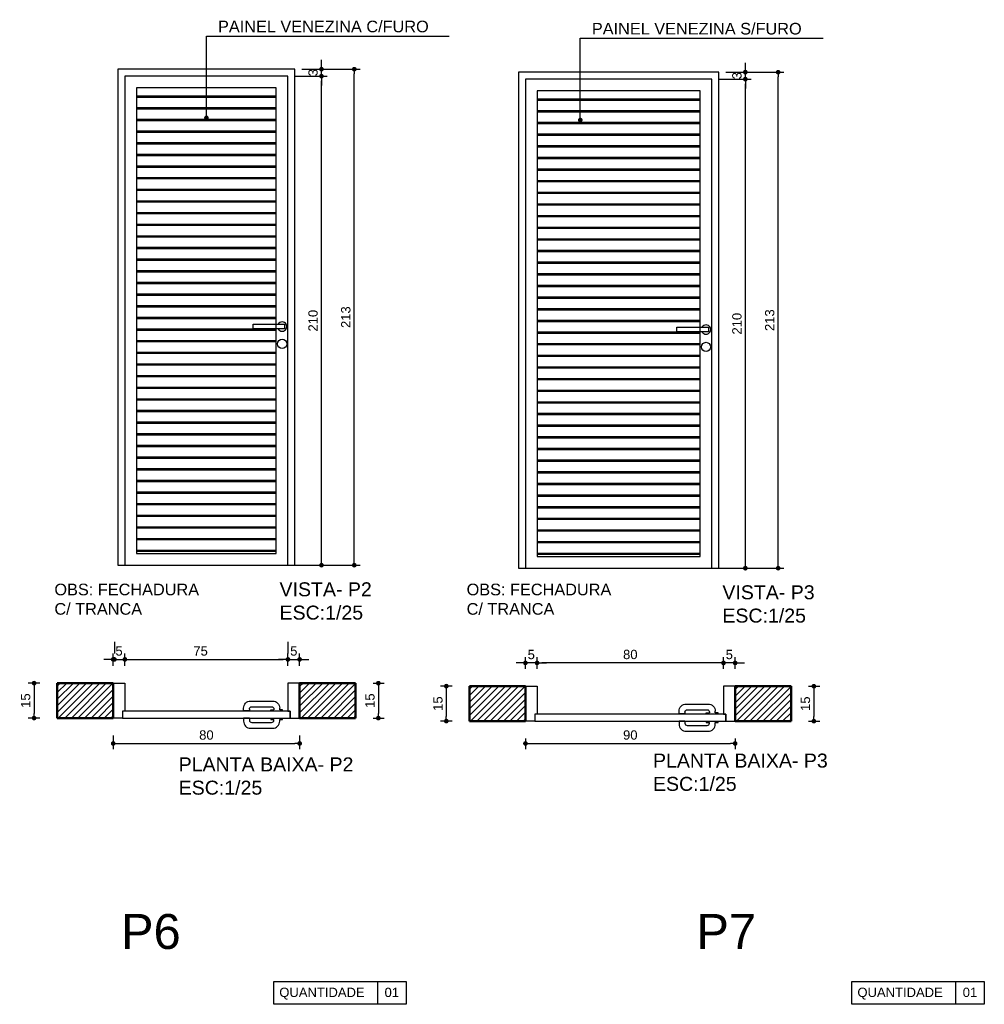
# Model space of a CAD drawing. Header units: metres. Extents: x -44 to 208, y -13 to 238.
# Tile 9 of 154: x 3.21 to 7.35, y 45.34 to 49.57. Entities that reach past the tile are written whole.
import ezdxf

# ---------------------------------------------------------------- set-up
doc = ezdxf.new("R2010")
doc.units = ezdxf.units.M
doc.header["$MEASUREMENT"] = 0
doc.layers.add('ALV-ALT', color=7, linetype='Continuous', lineweight=90)
doc.layers.add('ARQ-CTA-001', color=7, linetype='Continuous', lineweight=5)
for name, color, linetype in [('ARQ-TXT', 33, 'Continuous'), ('ESQ-POR', 3, 'Continuous'), ('HTC-PIS', 8, 'Continuous'), ('TXT-ESP', 40, 'Continuous'), ('VIS-V04', 30, 'Continuous'), ('VIS-V06', 9, 'Continuous')]:
    doc.layers.add(name, color=color, linetype=linetype)
doc.styles.add('ARIAL', font='arial.ttf')
doc.styles.get("Standard").update_dxf_attribs({"font": 'arial.ttf'})
doc.styles.add('Texto Cota', font='arial.ttf')
doc.dimstyles.new('1-25', dxfattribs={"dimscale": 0.025, "dimtxt": 1.6, "dimasz": 0.8, "dimexe": 1, "dimexo": 3, "dimtad": 1, "dimdec": 0, "dimlfac": 100, "dimrnd": 0.1, "dimzin": 12, "dimdsep": 46, "dimtxsty": 'Standard', "dimblk1": 'DOT', "dimblk2": 'DOT', "dimsah": 1, "dimcen": 2, "dimclrd": 161, "dimclre": 161, "dimclrt": 40, "dimadec": 0, "dimazin": 0, "dimtfac": 1, "dimtdec": 0, "dimtix": 1, "dimtmove": 2, "dimatfit": 3, "dimldrblk": 'DOT', "dimfxl": 1, "dimtolj": 1, "dimtzin": 12, "dimarcsym": 0})
doc.dimstyles.new('ARQ-1-25', dxfattribs={"dimtxt": 0.06, "dimasz": 0.02, "dimexe": 0.04, "dimexo": 0.04, "dimgap": 0.02, "dimtad": 1, "dimdec": 0, "dimlfac": 100, "dimzin": 4, "dimdsep": 46, "dimtxsty": 'Texto Cota', "dimblk1": 'DOT', "dimblk2": 'DOT', "dimsah": 1, "dimcen": 0.05, "dimclrd": 161, "dimclre": 161, "dimclrt": 40, "dimaunit": 1, "dimazin": 3, "dimtfac": 1.8, "dimtdec": 0, "dimtmove": 1, "dimatfit": 1, "dimldrblk": 'DOT', "dimfxl": 1, "dimtolj": 1, "dimtzin": 4, "dimarcsym": 0})

# ---------------------------------------------------------------- blocks, each defined once
blk = doc.blocks.new('_DOT')
at = {"color": 0, "linetype": 'ByBlock'}
blk.add_line((-0.5, 0), (-1, 0), dxfattribs=at)
at = {"color": 0, "linetype": 'ByBlock', "const_width": 0.5}
blk.add_lwpolyline([(-0.25, 0, 1), (0.25, 0, 1)], format="xyb", close=True, dxfattribs=at)
blk = doc.blocks.new('*D3637')
at = {"layer": 'Defpoints', "color": 0, "transparency": 16777216}
for p in [(6.1333, 49.3112), (6.322, 49.3112), (6.1333, 47.2112)]:
    blk.add_point(p, dxfattribs=at)
at = {"layer": 'HTC-PIS', "color": 161, "lineweight": -2, "transparency": 16777216}
for p, q in [((6.2083, 49.3112), (6.347, 49.3112)), ((6.322, 47.2312), (6.322, 49.2912)), ((6.2083, 47.2112), (6.347, 47.2112))]:
    blk.add_line(p, q, dxfattribs=at)
at = {"layer": 'HTC-PIS', "color": 161, "lineweight": -2, "transparency": 16777216, "xscale": 0.02, "yscale": 0.02, "zscale": 0.02}
for p, rotation in [((6.322, 49.3112), 90), ((6.322, 47.2112), 270)]:
    blk.add_blockref('_DOT', p, dxfattribs=dict(at, rotation=rotation))
at = {"layer": 'HTC-PIS', "color": 40, "transparency": 16777216, "insert": (6.286, 48.2612), "char_height": 0.04, "attachment_point": 5, "rotation": 90}
blk.add_mtext('\\A1;210', dxfattribs=at)
blk = doc.blocks.new('*D3638')
at = {"layer": 'Defpoints', "color": 0, "transparency": 16777216}
for p in [(6.1333, 49.3112), (6.1633, 49.3412), (6.322, 49.3412)]:
    blk.add_point(p, dxfattribs=at)
at = {"layer": 'HTC-PIS', "color": 161, "lineweight": -2, "transparency": 16777216}
for p, q in [((6.322, 49.3612), (6.322, 49.3812)), ((6.2083, 49.3112), (6.347, 49.3112)), ((6.2383, 49.3412), (6.347, 49.3412)), ((6.322, 49.3112), (6.322, 49.3412)), ((6.322, 49.2912), (6.322, 49.2712))]:
    blk.add_line(p, q, dxfattribs=at)
at = {"layer": 'HTC-PIS', "color": 161, "lineweight": -2, "transparency": 16777216, "xscale": 0.02, "yscale": 0.02, "zscale": 0.02}
for p, rotation in [((6.322, 49.3412), 270), ((6.322, 49.3112), 90)]:
    blk.add_blockref('_DOT', p, dxfattribs=dict(at, rotation=rotation))
at = {"layer": 'HTC-PIS', "color": 40, "transparency": 16777216, "insert": (6.2859, 49.3262), "char_height": 0.04, "attachment_point": 5, "rotation": 90}
blk.add_mtext('\\A1;3', dxfattribs=at)
blk = doc.blocks.new('*D3639')
at = {"layer": 'Defpoints', "color": 0, "transparency": 16777216}
for p in [(6.1633, 49.3412), (6.4627, 49.3412), (6.1633, 47.2112)]:
    blk.add_point(p, dxfattribs=at)
at = {"layer": 'HTC-PIS', "color": 161, "lineweight": -2, "transparency": 16777216}
for p, q in [((6.2383, 49.3412), (6.4877, 49.3412)), ((6.4627, 47.2312), (6.4627, 49.3212)), ((6.2383, 47.2112), (6.4877, 47.2112))]:
    blk.add_line(p, q, dxfattribs=at)
at = {"layer": 'HTC-PIS', "color": 161, "lineweight": -2, "transparency": 16777216, "xscale": 0.02, "yscale": 0.02, "zscale": 0.02}
for p, rotation in [((6.4627, 49.3412), 90), ((6.4627, 47.2112), 270)]:
    blk.add_blockref('_DOT', p, dxfattribs=dict(at, rotation=rotation))
at = {"layer": 'HTC-PIS', "color": 40, "transparency": 16777216, "insert": (6.4267, 48.2762), "char_height": 0.04, "attachment_point": 5, "rotation": 90}
blk.add_mtext('\\A1;213', dxfattribs=at)
blk = doc.blocks.new('*D3640')
at = {"layer": 'Defpoints', "color": 0, "transparency": 16777216}
for p in [(4.3142, 49.3241), (4.5029, 49.3241), (4.3142, 47.2241)]:
    blk.add_point(p, dxfattribs=at)
at = {"layer": 'HTC-PIS', "color": 161, "lineweight": -2, "transparency": 16777216}
for p, q in [((4.3892, 49.3241), (4.5279, 49.3241)), ((4.5029, 47.2441), (4.5029, 49.3041)), ((4.3892, 47.2241), (4.5279, 47.2241))]:
    blk.add_line(p, q, dxfattribs=at)
at = {"layer": 'HTC-PIS', "color": 161, "lineweight": -2, "transparency": 16777216, "xscale": 0.02, "yscale": 0.02, "zscale": 0.02}
for p, rotation in [((4.5029, 49.3241), 90), ((4.5029, 47.2241), 270)]:
    blk.add_blockref('_DOT', p, dxfattribs=dict(at, rotation=rotation))
at = {"layer": 'HTC-PIS', "color": 40, "transparency": 16777216, "insert": (4.4669, 48.2741), "char_height": 0.04, "attachment_point": 5, "rotation": 90}
blk.add_mtext('\\A1;210', dxfattribs=at)
blk = doc.blocks.new('*D3641')
at = {"layer": 'Defpoints', "color": 0, "transparency": 16777216}
for p in [(4.3442, 49.3541), (4.5029, 49.3541), (4.3142, 49.3241)]:
    blk.add_point(p, dxfattribs=at)
at = {"layer": 'HTC-PIS', "color": 161, "lineweight": -2, "transparency": 16777216}
for p, q in [((4.5029, 49.3741), (4.5029, 49.3941)), ((4.4192, 49.3541), (4.5279, 49.3541)), ((4.5029, 49.3241), (4.5029, 49.3541)), ((4.3892, 49.3241), (4.5279, 49.3241)), ((4.5029, 49.3041), (4.5029, 49.2841))]:
    blk.add_line(p, q, dxfattribs=at)
at = {"layer": 'HTC-PIS', "color": 161, "lineweight": -2, "transparency": 16777216, "xscale": 0.02, "yscale": 0.02, "zscale": 0.02}
for p, rotation in [((4.5029, 49.3541), 270), ((4.5029, 49.3241), 90)]:
    blk.add_blockref('_DOT', p, dxfattribs=dict(at, rotation=rotation))
at = {"layer": 'HTC-PIS', "color": 40, "transparency": 16777216, "insert": (4.4669, 49.3391), "char_height": 0.04, "attachment_point": 5, "rotation": 90}
blk.add_mtext('\\A1;3', dxfattribs=at)
blk = doc.blocks.new('*D3642')
at = {"layer": 'Defpoints', "color": 0, "transparency": 16777216}
for p in [(4.3442, 49.3541), (4.6437, 49.3541), (4.3442, 47.2241)]:
    blk.add_point(p, dxfattribs=at)
at = {"layer": 'HTC-PIS', "color": 161, "lineweight": -2, "transparency": 16777216}
for p, q in [((4.4192, 49.3541), (4.6687, 49.3541)), ((4.6437, 47.2441), (4.6437, 49.3341)), ((4.4192, 47.2241), (4.6687, 47.2241))]:
    blk.add_line(p, q, dxfattribs=at)
at = {"layer": 'HTC-PIS', "color": 161, "lineweight": -2, "transparency": 16777216, "xscale": 0.02, "yscale": 0.02, "zscale": 0.02}
for p, rotation in [((4.6437, 49.3541), 90), ((4.6437, 47.2241), 270)]:
    blk.add_blockref('_DOT', p, dxfattribs=dict(at, rotation=rotation))
at = {"layer": 'HTC-PIS', "color": 40, "transparency": 16777216, "insert": (4.6076, 48.2891), "char_height": 0.04, "attachment_point": 5, "rotation": 90}
blk.add_mtext('\\A1;213', dxfattribs=at)
blk = doc.blocks.new('*D3643')
at = {"layer": 'Defpoints', "color": 0, "transparency": 16777216}
for p in [(6.2283, 46.8043), (6.2283, 46.7043), (6.2783, 46.7043)]:
    blk.add_point(p, dxfattribs=at)
at = {"layer": 'HTC-PIS', "color": 161, "lineweight": -2, "transparency": 16777216}
for p, q in [((6.2283, 46.7793), (6.2283, 46.8293)), ((6.2783, 46.7793), (6.2783, 46.8293)), ((6.2083, 46.8043), (6.1883, 46.8043)), ((6.2783, 46.8043), (6.2283, 46.8043)), ((6.2983, 46.8043), (6.3183, 46.8043))]:
    blk.add_line(p, q, dxfattribs=at)
at = {"layer": 'HTC-PIS', "color": 161, "lineweight": -2, "transparency": 16777216, "xscale": 0.02, "yscale": 0.02, "zscale": 0.02}
blk.add_blockref('_DOT', (6.2283, 46.8043), dxfattribs=at)
at = {"layer": 'HTC-PIS', "color": 161, "lineweight": -2, "transparency": 16777216, "xscale": 0.02, "yscale": 0.02, "zscale": 0.02, "rotation": 180}
blk.add_blockref('_DOT', (6.2783, 46.8043), dxfattribs=at)
at = {"layer": 'HTC-PIS', "color": 40, "transparency": 16777216, "insert": (6.2533, 46.8403), "char_height": 0.04, "attachment_point": 5}
blk.add_mtext('\\A1;5', dxfattribs=at)
blk = doc.blocks.new('*D3644')
at = {"layer": 'Defpoints', "color": 0, "transparency": 16777216}
for p in [(5.4283, 46.8043), (5.4283, 46.7043), (6.2283, 46.7043)]:
    blk.add_point(p, dxfattribs=at)
at = {"layer": 'HTC-PIS', "color": 161, "lineweight": -2, "transparency": 16777216}
for p, q in [((5.4283, 46.7793), (5.4283, 46.8293)), ((6.2283, 46.7793), (6.2283, 46.8293)), ((6.2083, 46.8043), (5.4483, 46.8043))]:
    blk.add_line(p, q, dxfattribs=at)
at = {"layer": 'HTC-PIS', "color": 161, "lineweight": -2, "transparency": 16777216, "xscale": 0.02, "yscale": 0.02, "zscale": 0.02, "rotation": 180}
blk.add_blockref('_DOT', (5.4283, 46.8043), dxfattribs=at)
at = {"layer": 'HTC-PIS', "color": 161, "lineweight": -2, "transparency": 16777216, "xscale": 0.02, "yscale": 0.02, "zscale": 0.02}
blk.add_blockref('_DOT', (6.2283, 46.8043), dxfattribs=at)
at = {"layer": 'HTC-PIS', "color": 40, "transparency": 16777216, "insert": (5.8283, 46.8404), "char_height": 0.04, "attachment_point": 5}
blk.add_mtext('\\A1;80', dxfattribs=at)
blk = doc.blocks.new('*D3645')
at = {"layer": 'Defpoints', "color": 0, "transparency": 16777216}
for p in [(5.3783, 46.8043), (5.3783, 46.7043), (5.4283, 46.7043)]:
    blk.add_point(p, dxfattribs=at)
at = {"layer": 'HTC-PIS', "color": 161, "lineweight": -2, "transparency": 16777216}
for p, q in [((5.3783, 46.7793), (5.3783, 46.8293)), ((5.4283, 46.7793), (5.4283, 46.8293)), ((5.3583, 46.8043), (5.3383, 46.8043)), ((5.4283, 46.8043), (5.3783, 46.8043)), ((5.4483, 46.8043), (5.4683, 46.8043))]:
    blk.add_line(p, q, dxfattribs=at)
at = {"layer": 'HTC-PIS', "color": 161, "lineweight": -2, "transparency": 16777216, "xscale": 0.02, "yscale": 0.02, "zscale": 0.02}
blk.add_blockref('_DOT', (5.3783, 46.8043), dxfattribs=at)
at = {"layer": 'HTC-PIS', "color": 161, "lineweight": -2, "transparency": 16777216, "xscale": 0.02, "yscale": 0.02, "zscale": 0.02, "rotation": 180}
blk.add_blockref('_DOT', (5.4283, 46.8043), dxfattribs=at)
at = {"layer": 'HTC-PIS', "color": 40, "transparency": 16777216, "insert": (5.4033, 46.8403), "char_height": 0.04, "attachment_point": 5}
blk.add_mtext('\\A1;5', dxfattribs=at)
blk = doc.blocks.new('*D3649')
at = {"layer": 'Defpoints', "color": 0, "transparency": 16777216}
for p in [(3.6592, 46.8195), (3.6092, 46.7175), (3.6592, 46.7175)]:
    blk.add_point(p, dxfattribs=at)
at = {"layer": 'HTC-PIS', "color": 161, "lineweight": -2, "transparency": 16777216}
for p, q in [((3.5892, 46.8195), (3.5692, 46.8195)), ((3.6092, 46.7925), (3.6092, 46.8445)), ((3.6092, 46.8195), (3.6592, 46.8195)), ((3.6592, 46.7925), (3.6592, 46.8445)), ((3.6792, 46.8195), (3.6992, 46.8195))]:
    blk.add_line(p, q, dxfattribs=at)
at = {"layer": 'HTC-PIS', "color": 161, "lineweight": -2, "transparency": 16777216, "xscale": 0.02, "yscale": 0.02, "zscale": 0.02}
blk.add_blockref('_DOT', (3.6092, 46.8195), dxfattribs=at)
at = {"layer": 'HTC-PIS', "color": 161, "lineweight": -2, "transparency": 16777216, "xscale": 0.02, "yscale": 0.02, "zscale": 0.02, "rotation": 180}
blk.add_blockref('_DOT', (3.6592, 46.8195), dxfattribs=at)
at = {"layer": 'HTC-PIS', "color": 40, "transparency": 16777216, "insert": (3.6342, 46.8555), "char_height": 0.04, "attachment_point": 5}
blk.add_mtext('\\A1;5', dxfattribs=at)
blk = doc.blocks.new('*D3650')
at = {"layer": 'Defpoints', "color": 0, "transparency": 16777216}
for p in [(3.6142, 46.8195), (4.3592, 46.8195), (4.3592, 46.8195)]:
    blk.add_point(p, dxfattribs=at)
at = {"layer": 'HTC-PIS', "color": 161, "lineweight": -2, "transparency": 16777216}
for p, q in [((3.6142, 46.8945), (3.6142, 46.8445)), ((4.3592, 46.8945), (4.3592, 46.8445)), ((3.6342, 46.8195), (4.3392, 46.8195))]:
    blk.add_line(p, q, dxfattribs=at)
at = {"layer": 'HTC-PIS', "color": 161, "lineweight": -2, "transparency": 16777216, "xscale": 0.02, "yscale": 0.02, "zscale": 0.02, "rotation": 180}
blk.add_blockref('_DOT', (3.6142, 46.8195), dxfattribs=at)
at = {"layer": 'HTC-PIS', "color": 161, "lineweight": -2, "transparency": 16777216, "xscale": 0.02, "yscale": 0.02, "zscale": 0.02}
blk.add_blockref('_DOT', (4.3592, 46.8195), dxfattribs=at)
at = {"layer": 'HTC-PIS', "color": 40, "transparency": 16777216, "insert": (3.9842, 46.8555), "char_height": 0.04, "attachment_point": 5}
blk.add_mtext('\\A1;75', dxfattribs=at)
blk = doc.blocks.new('*D3651')
at = {"layer": 'Defpoints', "color": 0, "transparency": 16777216}
for p in [(4.4092, 46.8195), (4.3592, 46.7173), (4.4092, 46.7173)]:
    blk.add_point(p, dxfattribs=at)
at = {"layer": 'HTC-PIS', "color": 161, "lineweight": -2, "transparency": 16777216}
for p, q in [((4.3392, 46.8195), (4.3192, 46.8195)), ((4.3592, 46.7923), (4.3592, 46.8445)), ((4.3592, 46.8195), (4.4092, 46.8195)), ((4.4092, 46.7923), (4.4092, 46.8445)), ((4.4292, 46.8195), (4.4492, 46.8195))]:
    blk.add_line(p, q, dxfattribs=at)
at = {"layer": 'HTC-PIS', "color": 161, "lineweight": -2, "transparency": 16777216, "xscale": 0.02, "yscale": 0.02, "zscale": 0.02}
blk.add_blockref('_DOT', (4.3592, 46.8195), dxfattribs=at)
at = {"layer": 'HTC-PIS', "color": 161, "lineweight": -2, "transparency": 16777216, "xscale": 0.02, "yscale": 0.02, "zscale": 0.02, "rotation": 180}
blk.add_blockref('_DOT', (4.4092, 46.8195), dxfattribs=at)
at = {"layer": 'HTC-PIS', "color": 40, "transparency": 16777216, "insert": (4.3842, 46.8555), "char_height": 0.04, "attachment_point": 5}
blk.add_mtext('\\A1;5', dxfattribs=at)
blk = doc.blocks.new('*D3701')
at = {"color": 161, "lineweight": -2, "transparency": 16777216}
for p, q in [((3.2941, 46.7175), (3.2446, 46.7175)), ((3.2696, 46.6975), (3.2696, 46.5875)), ((3.2941, 46.5675), (3.2446, 46.5675))]:
    blk.add_line(p, q, dxfattribs=at)
at = {"layer": 'Defpoints', "color": 0, "transparency": 16777216}
for p in [(3.3691, 46.7175), (3.2696, 46.5675), (3.3691, 46.5675)]:
    blk.add_point(p, dxfattribs=at)
at = {"color": 161, "lineweight": -2, "transparency": 16777216, "xscale": 0.02, "yscale": 0.02, "zscale": 0.02}
for p, rotation in [((3.2696, 46.7175), 90), ((3.2696, 46.5675), 270)]:
    blk.add_blockref('_DOT', p, dxfattribs=dict(at, rotation=rotation))
at = {"color": 40, "transparency": 16777216, "insert": (3.2336, 46.6425), "char_height": 0.04, "attachment_point": 5, "rotation": 90}
blk.add_mtext('\\A1;15', dxfattribs=at)
blk = doc.blocks.new('*D3702')
at = {"color": 161, "lineweight": -2, "transparency": 16777216}
for p, q in [((4.7242, 46.7173), (4.7721, 46.7173)), ((4.7471, 46.6973), (4.7471, 46.5873)), ((4.7242, 46.5673), (4.7721, 46.5673))]:
    blk.add_line(p, q, dxfattribs=at)
at = {"layer": 'Defpoints', "color": 0, "transparency": 16777216}
for p in [(4.6492, 46.7173), (4.6492, 46.5673), (4.7471, 46.5673)]:
    blk.add_point(p, dxfattribs=at)
at = {"color": 161, "lineweight": -2, "transparency": 16777216, "xscale": 0.02, "yscale": 0.02, "zscale": 0.02}
for p, rotation in [((4.7471, 46.7173), 90), ((4.7471, 46.5673), 270)]:
    blk.add_blockref('_DOT', p, dxfattribs=dict(at, rotation=rotation))
at = {"color": 40, "transparency": 16777216, "insert": (4.7111, 46.6423), "char_height": 0.04, "attachment_point": 5, "rotation": 90}
blk.add_mtext('\\A1;15', dxfattribs=at)
blk = doc.blocks.new('*D3703')
at = {"color": 161, "lineweight": -2, "transparency": 16777216}
for p, q in [((5.0632, 46.7046), (5.0137, 46.7046)), ((5.0387, 46.6846), (5.0387, 46.5746)), ((5.0632, 46.5546), (5.0137, 46.5546))]:
    blk.add_line(p, q, dxfattribs=at)
at = {"layer": 'Defpoints', "color": 0, "transparency": 16777216}
for p in [(5.1382, 46.7046), (5.0387, 46.5546), (5.1382, 46.5546)]:
    blk.add_point(p, dxfattribs=at)
at = {"color": 161, "lineweight": -2, "transparency": 16777216, "xscale": 0.02, "yscale": 0.02, "zscale": 0.02}
for p, rotation in [((5.0387, 46.7046), 90), ((5.0387, 46.5546), 270)]:
    blk.add_blockref('_DOT', p, dxfattribs=dict(at, rotation=rotation))
at = {"color": 40, "transparency": 16777216, "insert": (5.0027, 46.6296), "char_height": 0.04, "attachment_point": 5, "rotation": 90}
blk.add_mtext('\\A1;15', dxfattribs=at)
blk = doc.blocks.new('*D3704')
at = {"color": 161, "lineweight": -2, "transparency": 16777216}
for p, q in [((6.5933, 46.7043), (6.6412, 46.7043)), ((6.6162, 46.6843), (6.6162, 46.5743)), ((6.5933, 46.5543), (6.6412, 46.5543))]:
    blk.add_line(p, q, dxfattribs=at)
at = {"layer": 'Defpoints', "color": 0, "transparency": 16777216}
for p in [(6.5183, 46.7043), (6.5183, 46.5543), (6.6162, 46.5543)]:
    blk.add_point(p, dxfattribs=at)
at = {"color": 161, "lineweight": -2, "transparency": 16777216, "xscale": 0.02, "yscale": 0.02, "zscale": 0.02}
for p, rotation in [((6.6162, 46.7043), 90), ((6.6162, 46.5543), 270)]:
    blk.add_blockref('_DOT', p, dxfattribs=dict(at, rotation=rotation))
at = {"color": 40, "transparency": 16777216, "insert": (6.5801, 46.6293), "char_height": 0.04, "attachment_point": 5, "rotation": 90}
blk.add_mtext('\\A1;15', dxfattribs=at)
blk = doc.blocks.new('*D4050')
at = {"layer": 'Defpoints', "color": 0, "transparency": 16777216}
for p in [(3.6092, 46.5675), (4.4092, 46.5673), (4.4092, 46.4585)]:
    blk.add_point(p, dxfattribs=at)
at = {"layer": 'HTC-PIS', "color": 161, "lineweight": -2, "transparency": 16777216}
for p, q in [((3.6092, 46.4925), (3.6092, 46.4335)), ((4.4092, 46.4923), (4.4092, 46.4335)), ((3.6292, 46.4585), (4.3892, 46.4585))]:
    blk.add_line(p, q, dxfattribs=at)
at = {"layer": 'HTC-PIS', "color": 161, "lineweight": -2, "transparency": 16777216, "xscale": 0.02, "yscale": 0.02, "zscale": 0.02, "rotation": 180}
blk.add_blockref('_DOT', (3.6092, 46.4585), dxfattribs=at)
at = {"layer": 'HTC-PIS', "color": 161, "lineweight": -2, "transparency": 16777216, "xscale": 0.02, "yscale": 0.02, "zscale": 0.02}
blk.add_blockref('_DOT', (4.4092, 46.4585), dxfattribs=at)
at = {"layer": 'HTC-PIS', "color": 40, "transparency": 16777216, "insert": (4.0092, 46.4946), "char_height": 0.04, "attachment_point": 5}
blk.add_mtext('\\A1;80', dxfattribs=at)
blk = doc.blocks.new('*D4051')
at = {"layer": 'Defpoints', "color": 0, "transparency": 16777216}
for p in [(5.3783, 46.5546), (6.2783, 46.5543), (6.2783, 46.4585)]:
    blk.add_point(p, dxfattribs=at)
at = {"layer": 'HTC-PIS', "color": 161, "lineweight": -2, "transparency": 16777216}
for p, q in [((5.3783, 46.4796), (5.3783, 46.4335)), ((6.2783, 46.4793), (6.2783, 46.4335)), ((5.3983, 46.4585), (6.2583, 46.4585))]:
    blk.add_line(p, q, dxfattribs=at)
at = {"layer": 'HTC-PIS', "color": 161, "lineweight": -2, "transparency": 16777216, "xscale": 0.02, "yscale": 0.02, "zscale": 0.02, "rotation": 180}
blk.add_blockref('_DOT', (5.3783, 46.4585), dxfattribs=at)
at = {"layer": 'HTC-PIS', "color": 161, "lineweight": -2, "transparency": 16777216, "xscale": 0.02, "yscale": 0.02, "zscale": 0.02}
blk.add_blockref('_DOT', (6.2783, 46.4585), dxfattribs=at)
at = {"layer": 'HTC-PIS', "color": 40, "transparency": 16777216, "insert": (5.8283, 46.4946), "char_height": 0.04, "attachment_point": 5}
blk.add_mtext('\\A1;90', dxfattribs=at)

msp = doc.modelspace()

# ---------------------------------------------------------------- hatches: boundary and pattern name
at = {"layer": 'HTC-PIS'}
h = msp.add_hatch(dxfattribs=at)
h.set_pattern_fill('_USER', color=256, scale=0.02, angle=45, style=0, pattern_type=0)
h.set_pattern_definition([(45, (1.789093, 46.56748), (-0.01414214, 0.01414214), [])])
h.paths.add_polyline_path([(3.3691, 46.7175), (3.2441, 46.7175), (3.6092, 46.7175), (3.6092, 46.5675), (3.3691, 46.5675)])
h = msp.add_hatch(dxfattribs=at)
h.set_pattern_fill('_USER', color=256, scale=0.02, angle=45, style=0, pattern_type=0)
h.set_pattern_definition([(45, (3.029145, 46.567257), (-0.01414214, 0.01414214), [])])
h.paths.add_polyline_path([(4.4092, 46.7173), (4.4842, 46.7173), (4.6492, 46.7173), (4.6492, 46.5673), (4.4092, 46.5673)])
h = msp.add_hatch(dxfattribs=at)
h.set_pattern_fill('_USER', color=256, scale=0.02, angle=45, style=0, pattern_type=0)
h.set_pattern_definition([(45, (3.558161, 46.554568), (-0.01414214, 0.01414214), [])])
h.paths.add_polyline_path([(5.1382, 46.7046), (5.0132, 46.7046), (5.3783, 46.7046), (5.3783, 46.5546), (5.1382, 46.5546)])
h = msp.add_hatch(dxfattribs=at)
h.set_pattern_fill('_USER', color=256, scale=0.02, angle=45, style=0, pattern_type=0)
h.set_pattern_definition([(45, (4.898213, 46.554346), (-0.01414214, 0.01414214), [])])
h.paths.add_polyline_path([(6.2783, 46.7043), (6.3533, 46.7043), (6.5183, 46.7043), (6.5183, 46.5543), (6.2783, 46.5543)])
at = {"layer": 'VIS-V06'}
h = msp.add_hatch(dxfattribs=at)
h.set_pattern_fill('JIS_RC_10', color=256, scale=0.005, angle=135, style=0)
h.set_pattern_definition([(180, (-231.896126, -88.51606), (0, -0.05), []), (180, (-231.89869, -88.513495), (0, -0.05), []), (180, (-231.90125, -88.51093), (0, -0.05), [])])
h.paths.add_polyline_path([(3.7092, 47.2741), (3.7092, 49.2741), (4.3092, 49.2741), (4.3092, 47.2741)])
h = msp.add_hatch(dxfattribs=at)
h.set_pattern_fill('JIS_RC_10', color=256, scale=0.005, angle=135, style=0)
h.set_pattern_definition([(180, (-230.17706, -88.52897), (0, -0.05), []), (180, (-230.17962, -88.526407), (0, -0.05), []), (180, (-230.182184, -88.523843), (0, -0.05), [])])
h.paths.add_polyline_path([(5.4283, 47.2612), (5.4283, 49.2612), (6.1283, 49.2612), (6.1283, 47.2612)])

# ---------------------------------------------------------------- linework, layer by layer
at = {"layer": 'ALV-ALT', "lineweight": 50}
for p, q in [((3.6092, 46.7175), (3.3691, 46.7175)), ((3.3691, 46.5675), (3.3691, 46.7175)), ((3.6092, 46.5675), (3.6092, 46.7175)), ((4.6492, 46.7173), (4.4092, 46.7173)), ((4.4092, 46.5673), (4.4092, 46.7173)), ((4.6492, 46.5673), (4.6492, 46.7173)), ((5.3783, 46.7046), (5.1382, 46.7046)), ((5.1382, 46.5546), (5.1382, 46.7046)), ((5.3783, 46.5546), (5.3783, 46.7046)), ((6.2783, 46.5546), (6.2783, 46.7046)), ((6.5183, 46.7043), (6.2783, 46.7043)), ((6.5183, 46.5543), (6.5183, 46.7043)), ((3.6092, 46.5675), (3.3691, 46.5675)), ((4.6492, 46.5673), (4.4092, 46.5673)), ((5.3783, 46.5546), (5.1382, 46.5546)), ((6.5183, 46.5543), (6.2783, 46.5543))]:
    msp.add_line(p, q, dxfattribs=at)
at = {"layer": 'ESQ-POR'}
for p, q in [((3.6092, 46.7173), (3.6592, 46.7173)), ((3.6592, 46.7173), (3.6592, 46.5973)), ((4.4092, 46.7173), (4.3592, 46.7173)), ((4.3592, 46.7173), (4.3592, 46.5973)), ((5.3783, 46.7043), (5.4283, 46.7043)), ((5.4283, 46.7043), (5.4283, 46.5843)), ((6.2783, 46.7043), (6.2283, 46.7043)), ((6.2283, 46.7043), (6.2283, 46.5843)), ((3.6592, 46.5973), (3.6492, 46.5973)), ((3.6492, 46.5973), (3.6492, 46.5673)), ((4.3592, 46.5973), (4.3692, 46.5973)), ((4.3692, 46.5973), (4.3692, 46.5673)), ((3.6492, 46.5673), (3.6092, 46.5673)), ((4.3692, 46.5673), (4.4092, 46.5673)), ((5.4183, 46.5543), (5.3783, 46.5543)), ((5.4283, 46.5843), (5.4183, 46.5843)), ((5.4183, 46.5843), (5.4183, 46.5543)), ((6.2283, 46.5843), (6.2383, 46.5843)), ((6.2383, 46.5843), (6.2383, 46.5543)), ((6.2383, 46.5543), (6.2783, 46.5543))]:
    msp.add_line(p, q, dxfattribs=at)
for points in [[(4.1935, 46.6059), (4.1935, 46.598), (4.1685, 46.598), (4.1685, 46.6106, -0.414214), (4.1985, 46.6406), (4.2937, 46.6406, -0.414214), (4.3237, 46.6106)], [(4.1935, 46.6059, -0.414214), (4.2035, 46.6159), (4.289, 46.6159, -0.414214), (4.299, 46.6059), (4.299, 46.6029)], [(6.0626, 46.593), (6.0626, 46.5851), (6.0376, 46.5851), (6.0376, 46.5977, -0.414214), (6.0676, 46.6277), (6.1628, 46.6277, -0.414214), (6.1928, 46.5977)], [(6.0626, 46.593, -0.414214), (6.0726, 46.603), (6.1581, 46.603, -0.414214), (6.1681, 46.593), (6.1681, 46.5899)], [(4.1935, 46.5665), (4.1685, 46.5665), (4.1685, 46.5539, 0.414214), (4.1985, 46.5239), (4.2937, 46.5239, 0.414214), (4.3237, 46.5539), (4.3237, 46.5617), (4.3364, 46.5617), (4.3364, 46.5673)], [(4.1935, 46.5665), (4.1935, 46.5586, 0.414214), (4.2035, 46.5486), (4.289, 46.5486, 0.414214), (4.299, 46.5586), (4.299, 46.5617)], [(6.0626, 46.5536), (6.0376, 46.5536), (6.0376, 46.541, 0.414214), (6.0676, 46.511), (6.1628, 46.511, 0.414214), (6.1928, 46.541), (6.1928, 46.5487), (6.2055, 46.5487), (6.2055, 46.5543)], [(6.0626, 46.5536), (6.0626, 46.5457, 0.414214), (6.0726, 46.5357), (6.1581, 46.5357, 0.414214), (6.1681, 46.5457), (6.1681, 46.5487)]]:
    msp.add_lwpolyline(points, format="xyb", dxfattribs=at)
for points in [[(3.6492, 46.5673), (4.3692, 46.5673), (4.3692, 46.5973), (3.6492, 46.5973)], [(5.4183, 46.5543), (6.2383, 46.5543), (6.2383, 46.5843), (5.4183, 46.5843)]]:
    msp.add_lwpolyline(points, close=True, dxfattribs=at)
for points in [[(4.2855, 46.5973), (4.2855, 46.6032), (4.299, 46.6032)], [(4.3364, 46.5973), (4.3364, 46.6029), (4.3237, 46.6029), (4.3237, 46.6106)], [(6.2055, 46.5843), (6.2055, 46.5899), (6.1928, 46.5899), (6.1928, 46.5977)], [(4.2855, 46.5673), (4.2855, 46.5613), (4.299, 46.5613)], [(6.1546, 46.5843), (6.1546, 46.5903), (6.1681, 46.5903)], [(6.1546, 46.5543), (6.1546, 46.5484), (6.1681, 46.5484)]]:
    msp.add_lwpolyline(points, dxfattribs=at)
at = {"layer": 'TXT-ESP'}
for p, q in [((4.7432, 45.4365), (4.7432, 45.3384)), ((7.2244, 45.4365), (7.2244, 45.3384))]:
    msp.add_line(p, q, dxfattribs=at)
for points in [[(4.2982, 45.4365), (4.8663, 45.4365), (4.8663, 45.3384), (4.2982, 45.3384)], [(6.7794, 45.4365), (7.3475, 45.4365), (7.3475, 45.3384), (6.7794, 45.3384)]]:
    msp.add_lwpolyline(points, close=True, dxfattribs=at)
at = {"layer": 'VIS-V04'}
for p, q in [((4.3892, 49.3541), (3.6292, 49.3541)), ((3.6292, 49.3541), (3.6292, 47.2241)), ((4.3892, 47.2241), (4.3892, 49.3541)), ((4.3592, 49.3241), (3.6592, 49.3241)), ((3.6592, 49.3241), (3.6592, 47.2241)), ((4.3592, 47.2241), (4.3592, 49.3241)), ((6.2083, 49.3412), (5.3483, 49.3412)), ((5.3483, 49.3412), (5.3483, 47.2112)), ((6.1783, 49.3112), (5.3783, 49.3112)), ((5.3783, 49.3112), (5.3783, 47.2112)), ((6.1783, 47.2112), (6.1783, 49.3112)), ((6.2083, 47.2112), (6.2083, 49.3412)), ((3.6292, 47.2241), (4.3892, 47.2241)), ((5.3483, 47.2112), (6.2083, 47.2112))]:
    msp.add_line(p, q, dxfattribs=at)
for points in [[(3.7092, 47.2741), (4.3092, 47.2741), (4.3092, 49.2741), (3.7092, 49.2741)], [(5.4283, 47.2612), (6.1283, 47.2612), (6.1283, 49.2612), (5.4283, 49.2612)], [(4.2092, 48.259), (4.3448, 48.259), (4.3448, 48.239), (4.2092, 48.239)], [(6.0283, 48.2461), (6.1638, 48.2461), (6.1638, 48.2261), (6.0283, 48.2261)]]:
    msp.add_lwpolyline(points, close=True, dxfattribs=at)
for centre in [(4.3342, 48.1741), (6.1533, 48.1612)]:
    msp.add_circle(centre, 0.02, dxfattribs=at)
for centre, start, end in [((4.3342, 48.249), 330, 150), ((6.1533, 48.2361), 330, 150), ((4.3342, 48.249), 210, 330), ((6.1533, 48.2361), 210, 330)]:
    msp.add_arc(centre, 0.02, start, end, dxfattribs=at)

# ---------------------------------------------------------------- texts
at = {"layer": 'ARQ-TXT', "style": 'Texto Cota'}
for s, p in [('P6', (3.6426, 45.5761)), ('P7', (6.1118, 45.5761))]:
    msp.add_text(s, height=0.15, dxfattribs=at).set_placement(p)
at = {"layer": 'TXT-ESP', "attachment_point": 1, "style": 'ARIAL'}
for s, insert, char_height in [('PAINEL VENEZINA C/FURO', (4.059, 49.5624, -0.6619), 0.05), ('PAINEL VENEZINA S/FURO', (5.6634, 49.553, -0.6619), 0.05), ('OBS: FECHADURA \\PC/ TRANCA ', (3.3568, 47.1447, -0.6619), 0.05), ('VISTA- P2\\PESC:1/25', (4.323, 47.1505, 0.2381), 0.06), ('OBS: FECHADURA \\PC/ TRANCA ', (5.1259, 47.1447, -0.6619), 0.05), ('VISTA- P3\\PESC:1/25', (6.2235, 47.1376, 0.2381), 0.06), ('PLANTA BAIXA- P2\\PESC:1/25', (3.8902, 46.3987, 0.2381), 0.06), ('PLANTA BAIXA- P3\\PESC:1/25', (5.9258, 46.415), 0.06), ('QUANTIDADE', (4.3219, 45.4097, 0.2381), 0.04), ('01', (4.7737, 45.4097, 0.2381), 0.04), ('QUANTIDADE', (6.803, 45.4097, 0.2381), 0.04), ('01', (7.2549, 45.4097, 0.2381), 0.04)]:
    msp.add_mtext(s, dxfattribs=dict(at, insert=insert, char_height=char_height))

# ---------------------------------------------------------------- dimensions: what is measured, and where the dimension line sits
for base, p1, p2, picture, middle in [((3.2696, 46.5675), (3.3691, 46.7175), (3.3691, 46.5675), '*D3701', (3.2336, 46.6425)), ((4.7471, 46.5673), (4.6492, 46.7173), (4.6492, 46.5673), '*D3702', (4.7111, 46.6423)), ((5.0387, 46.5546), (5.1382, 46.7046), (5.1382, 46.5546), '*D3703', (5.0027, 46.6296)), ((6.6162, 46.5543), (6.5183, 46.7043), (6.5183, 46.5543), '*D3704', (6.5801, 46.6293))]:
    dim = msp.add_linear_dim(base=base, p1=p1, p2=p2, angle=90, dimstyle='1-25')
    dim.commit()
    dim.dimension.update_dxf_attribs({"geometry": picture, "text_midpoint": middle})
at = {"layer": 'HTC-PIS'}
for base, p1, p2, picture, middle in [((4.5029, 49.3541), (4.3142, 49.3241), (4.3442, 49.3541), '*D3641', (4.4669, 49.3391)), ((6.322, 49.3412), (6.1333, 49.3112), (6.1633, 49.3412), '*D3638', (6.2859, 49.3262))]:
    dim = msp.add_linear_dim(base=base, p1=p1, p2=p2, angle=270, dimstyle='1-25', dxfattribs=at)
    dim.commit()
    dim.dimension.update_dxf_attribs({"geometry": picture, "text_midpoint": middle})
for p1, p2, distance, picture, middle in [((4.3442, 47.2241), (4.3442, 49.3541), -0.2995, '*D3642', (4.6076, 48.2891)), ((6.1633, 47.2112), (6.1633, 49.3412), -0.2995, '*D3639', (6.4267, 48.2762)), ((4.3142, 47.2241), (4.3142, 49.3241), -0.1887, '*D3640', (4.4669, 48.2741)), ((6.1333, 47.2112), (6.1333, 49.3112), -0.1887, '*D3637', (6.286, 48.2612))]:
    dim = msp.add_aligned_dim(p1=p1, p2=p2, distance=distance, dimstyle='1-25', dxfattribs=at)
    dim.commit()
    dim.dimension.update_dxf_attribs({"geometry": picture, "text_midpoint": middle})
dim = msp.add_linear_dim(base=(4.3591965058, 46.8195005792), p1=(3.6141965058, 46.8195005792), p2=(4.3591965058, 46.8195005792), dimstyle='1-25', dxfattribs=at)
dim.commit()
dim.dimension.update_dxf_attribs({"geometry": '*D3650', "text_midpoint": (3.9841965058, 46.8554666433), "dimtype": 160})
for base, p1, p2, picture, middle in [((3.6592, 46.8195), (3.6092, 46.7175), (3.6592, 46.7175), '*D3649', (3.6342, 46.8555)), ((4.4092, 46.8195), (4.3592, 46.7173), (4.4092, 46.7173), '*D3651', (4.3842, 46.8555)), ((5.3783, 46.8043), (5.4283, 46.7043), (5.3783, 46.7043), '*D3645', (5.4033, 46.8403)), ((5.4283, 46.8043), (6.2283, 46.7043), (5.4283, 46.7043), '*D3644', (5.8283, 46.8404)), ((6.2283, 46.8043), (6.2783, 46.7043), (6.2283, 46.7043), '*D3643', (6.2533, 46.8403)), ((4.4092, 46.4585), (3.6092, 46.5675), (4.4092, 46.5673), '*D4050', (4.0092, 46.4946)), ((6.2783, 46.4585), (5.3783, 46.5546), (6.2783, 46.5543), '*D4051', (5.8283, 46.4946))]:
    dim = msp.add_linear_dim(base=base, p1=p1, p2=p2, dimstyle='1-25', dxfattribs=at)
    dim.commit()
    dim.dimension.update_dxf_attribs({"geometry": picture, "text_midpoint": middle})

# ---------------------------------------------------------------- leaders
at = {"layer": 'ARQ-CTA-001'}
for points in [[(4.0092, 49.1449), (4.0092, 49.4963), (5.0515, 49.4963)], [(5.6136, 49.1355), (5.6136, 49.4869), (6.6559, 49.4869)]]:
    msp.add_leader(points, dimstyle='ARQ-1-25', override={"dimgap": 0.02, "dimtad": 0}, dxfattribs=at)

doc.saveas('drawing.dxf')
